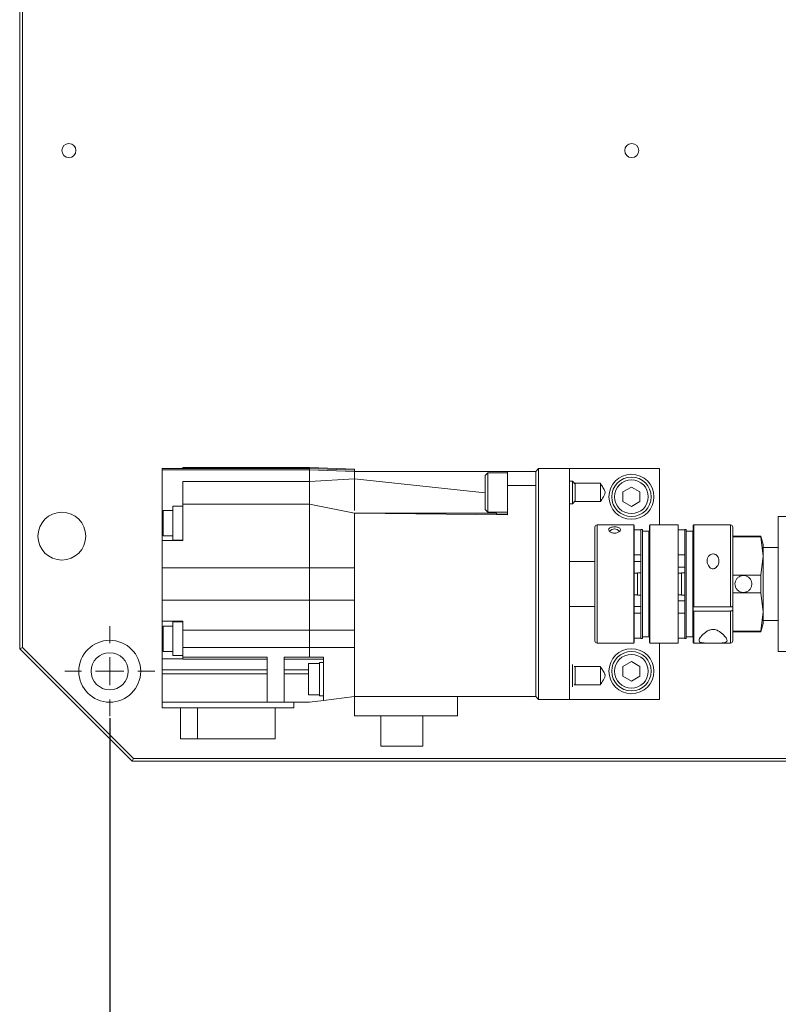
# Model space of a CAD drawing. Header units: millimetres. Extents: x 30 to 394, y 54 to 269.
# Tile 3 of 26: x 85 to 112, y 102 to 137. Entities that reach past the tile are written whole.
import ezdxf

# ---------------------------------------------------------------- set-up
doc = ezdxf.new("R2010")
doc.units = ezdxf.units.MM
doc.header["$PDSIZE"] = -1
doc.layers.add('DIMENSION', color=1, linetype='Continuous')
doc.styles.add('SLDTEXTSTYLE1', font='TXT', dxfattribs={"width": 0.7, "bigfont": 'bigfont'})
doc.dimstyles.new('SLDDIMSTYLE0', dxfattribs={"dimtxt": 3.5, "dimasz": 3.5, "dimexe": 0, "dimexo": 0.0625, "dimgap": 0.875, "dimtad": 3, "dimdec": 3, "dimlfac": 5, "dimrnd": 1e-09, "dimzin": 12, "dimdsep": 46, "dimtxsty": 'SLDTEXTSTYLE1', "dimsah": 1, "dimcen": 0.09, "dimadec": 0, "dimazin": 3, "dimtfac": 1, "dimtdec": 3, "dimtofl": 0, "dimtmove": 0, "dimatfit": 3, "dimfxl": 1, "dimfrac": 2, "dimtolj": 1, "dimtzin": 12, "dimarcsym": 0})

# ---------------------------------------------------------------- blocks, each defined once
blk = doc.blocks.new('_D_12')
at = {"layer": 'Defpoints', "color": 0, "transparency": 16777216}
for p in [(87.945, 111.881), (161.545, 111.881), (161.545, 96.673)]:
    blk.add_point(p, dxfattribs=at)
at = {"layer": 'DIMENSION', "color": 0, "lineweight": -2, "transparency": 16777216}
for p, q in [((87.945, 111.818), (87.945, 96.673)), ((161.545, 111.818), (161.545, 96.673)), ((91.445, 96.673), (158.045, 96.673))]:
    blk.add_line(p, q, dxfattribs=at)
at = {"layer": 'DIMENSION', "color": 0, "transparency": 16777216}
for points in [[(91.445, 97.256), (91.445, 96.089), (87.945, 96.673)], [(158.045, 97.256), (158.045, 96.089), (161.545, 96.673)]]:
    blk.add_solid(points, dxfattribs=at)
at = {"layer": 'DIMENSION', "color": 0, "transparency": 16777216, "insert": (124.745, 101.048), "char_height": 3.5, "attachment_point": 2, "style": 'SLDTEXTSTYLE1'}
blk.add_mtext('\\A1;368', dxfattribs=at)
blk = doc.blocks.new('SW_CENTERMARKSYMBOL_11')
at = {"color": 0, "linetype": 'Continuous', "lineweight": 18}
for p, q in [((0, 1), (0, 1.6)), ((0, 0), (0, 0.5)), ((-1, 0), (-1.6, 0)), ((0, 0), (-0.5, 0)), ((0, 0), (0, -0.5)), ((0, 0), (0.5, 0)), ((1, 0), (1.6, 0)), ((0, -1), (0, -1.6))]:
    blk.add_line(p, q, dxfattribs=at)

msp = doc.modelspace()

# ---------------------------------------------------------------- linework, layer by layer
at = {"color": 0, "linetype": 'Continuous', "lineweight": 18}
for p, q in [((84.74502018, 114.28071907), (84.74502018, 136.98071907)), ((84.84502018, 136.98071907), (84.84502018, 114.32214043)), ((95.04501763, 120.72071907), (90.54502018, 120.72071907)), ((90.54502018, 120.72071907), (90.54502018, 120.68071907)), ((96.64502018, 120.66071969), (95.04490344, 120.72072407)), ((95.04502018, 120.68071907), (89.80502018, 120.68071907)), ((89.80502018, 120.68071907), (89.80502018, 120.64071907)), ((89.80502018, 120.64071907), (95.04502018, 120.64071907)), ((89.80502018, 120.64071907), (89.80502018, 118.74071907)), ((90.54502018, 120.6879441), (90.18502018, 120.6879441)), ((90.18502018, 120.6879441), (90.18502018, 120.68071907)), ((95.04502018, 120.64071907), (95.04502018, 120.68071887)), ((96.64502018, 120.62058704), (95.04502018, 120.68058897)), ((95.04502018, 120.64071907), (95.04502018, 120.22231841)), ((95.04502018, 120.64071907), (96.64502018, 120.58071907)), ((96.64502018, 120.58071921), (96.64502018, 120.66071969)), ((96.64502018, 120.58071907), (96.64502018, 120.32231907)), ((96.64502018, 120.58071907), (102.08502018, 120.58071907)), ((101.38502018, 120.53341027), (101.28502018, 120.43341027)), ((101.28502018, 120.43341027), (101.28502018, 119.23341027)), ((102.08502018, 120.53341027), (101.38502018, 120.53341027)), ((101.38502018, 120.53341027), (101.38502018, 119.13341027)), ((102.08502018, 120.58071907), (102.08502018, 120.08071907)), ((102.08502018, 120.58071907), (103.08502018, 120.58071907)), ((103.18502018, 120.68071907), (103.08502018, 120.58071907)), ((103.08502018, 112.58071907), (103.08502018, 120.58071907)), ((103.18502018, 120.68071907), (103.18502018, 112.48071907)), ((104.28502018, 120.68071907), (103.18502018, 120.68071907)), ((104.28502018, 112.48071907), (104.28502018, 120.68071907)), ((107.48502018, 120.68071907), (104.28502018, 120.68071907)), ((107.48502018, 118.68071907), (107.48502018, 120.68071907)), ((95.04500589, 120.22231855), (90.54502018, 120.22231877)), ((90.54502018, 120.22231877), (90.54502018, 119.42031899)), ((96.64502018, 120.32231907), (95.04500611, 120.22231855)), ((101.28502018, 119.81758537), (96.64502018, 120.32131394)), ((102.08502018, 119.04131394), (102.08502018, 120.08071907)), ((102.08502018, 120.08071907), (103.08502018, 120.08071907)), ((104.38502018, 120.23341027), (104.28502018, 120.23341027)), ((104.48502018, 120.13341027), (104.38502018, 120.23341027)), ((104.38502018, 119.43341027), (104.38502018, 120.23341027)), ((104.45925395, 120.1591765), (105.38502018, 120.1591765)), ((104.48502018, 119.83341027), (104.48502018, 120.13341027)), ((105.38502018, 120.1591765), (105.38502018, 119.50764403)), ((106.48502018, 120.02712923), (106.18502018, 119.85392415)), ((106.78502018, 119.85392415), (106.48502018, 120.02712923)), ((104.48502018, 119.53341027), (104.48502018, 119.83341027)), ((106.18502018, 119.85392415), (106.18502018, 119.50751399)), ((106.78502018, 119.50751399), (106.78502018, 119.85392415)), ((90.54502018, 119.34071907), (90.18502018, 119.34071907)), ((90.18502018, 119.34071907), (90.18502018, 118.74071907)), ((90.54502018, 119.42031899), (95.04502018, 119.42031869)), ((90.54502018, 118.12071907), (90.54502018, 119.42031899)), ((95.04502018, 119.42071907), (95.04500637, 119.50905079)), ((95.04502018, 119.42031869), (95.04502018, 119.42071907)), ((95.04502018, 119.42071907), (96.64502018, 119.10231907)), ((95.04502018, 119.42031869), (95.04502018, 117.15203929)), ((104.28502018, 119.43341027), (104.38502018, 119.43341027)), ((104.38502018, 119.43341027), (104.48502018, 119.53341027)), ((105.38502018, 119.50764403), (104.45925395, 119.50764403)), ((106.48502018, 119.33430891), (106.18502018, 119.50751399)), ((106.48502018, 119.33430891), (106.78502018, 119.50751399)), ((90.18502018, 119.19071907), (89.84502018, 119.19071907)), ((89.84502018, 119.19071907), (89.84502018, 118.74071907)), ((96.64502018, 119.10231906), (96.64502018, 119.10131394)), ((96.64502018, 119.10131394), (96.64502018, 117.15202062)), ((96.64502018, 119.10131394), (102.08502018, 119.04131394)), ((96.64502018, 119.10131394), (101.68502018, 119.10062277)), ((101.28502018, 119.23341027), (101.38502018, 119.13341027)), ((101.38502018, 119.13341027), (102.08502018, 119.13341027)), ((101.68502018, 119.10062277), (101.68502022, 119.06819674)), ((101.68502022, 119.06819674), (102.08502018, 119.06410306)), ((111.70502018, 118.98071907), (111.70502018, 114.18071907)), ((111.70502018, 118.98071907), (113.19267264, 118.98071907)), ((89.80502018, 118.74071907), (89.80502018, 118.12071907)), ((89.80502018, 118.74071907), (89.84502018, 118.74071907)), ((89.84502018, 118.74071907), (89.84502018, 118.29071907)), ((90.18502018, 118.74071907), (90.18502018, 118.14071907)), ((106.56502018, 118.68071907), (105.26502018, 118.68071907)), ((105.26502018, 118.68071907), (105.26502018, 114.48071907)), ((106.58502018, 118.66071907), (106.56502018, 118.68071907)), ((106.56502018, 118.68071907), (106.56502018, 114.48071907)), ((106.58502018, 118.66071907), (106.58502018, 114.50071907)), ((107.14502018, 118.68071907), (107.12502018, 118.66071907)), ((107.12502018, 118.66071907), (107.12502018, 118.43109741)), ((108.14502018, 118.68071907), (107.14502018, 118.68071907)), ((107.14502018, 118.68071907), (107.14502018, 114.48071907)), ((108.14502018, 114.48071907), (108.14502018, 118.68071907)), ((108.70502018, 118.68071907), (108.68502018, 118.66071907)), ((108.68502018, 118.43109741), (108.68502018, 118.66071907)), ((110.00502018, 118.68071907), (108.70502018, 118.68071907)), ((108.70502018, 115.76636957), (108.70502018, 118.68071907)), ((110.00502018, 115.76636957), (110.00502018, 118.68071907)), ((89.84502018, 118.29071907), (90.18502018, 118.29071907)), ((106.82502018, 118.51071907), (106.58502018, 118.51071907)), ((106.87502018, 118.52071907), (106.82502018, 118.52071907)), ((106.82502018, 118.52071907), (106.82502018, 114.64071907)), ((106.87502018, 118.52071907), (106.87502018, 118.45355115)), ((106.87502018, 118.45355115), (107.10502018, 118.45355115)), ((106.87502018, 118.45355115), (106.87502018, 114.70788699)), ((107.10502018, 118.45355115), (107.10502018, 114.70788699)), ((107.12502018, 118.43109741), (107.10502018, 118.45355115)), ((107.12502018, 118.43109741), (107.12502018, 114.73034073)), ((108.38502018, 118.51071907), (108.14502018, 118.51071907)), ((108.43502018, 118.52071907), (108.38502018, 118.52071907)), ((108.38502018, 114.64071907), (108.38502018, 118.52071907)), ((108.43502018, 118.45355115), (108.43502018, 118.52071907)), ((108.66502018, 118.45355115), (108.43502018, 118.45355115)), ((108.43502018, 114.70788699), (108.43502018, 118.45355115)), ((108.66502018, 114.70788699), (108.66502018, 118.45355115)), ((108.66502018, 118.45355115), (108.68502018, 118.43109741)), ((108.68502018, 115.77482813), (108.68502018, 118.43109741)), ((111.08463542, 118.28071907), (110.08502018, 118.28071907)), ((111.08463542, 118.25257765), (110.08502018, 118.25257765)), ((111.16502018, 117.98071907), (111.08463542, 118.28071907)), ((111.08463542, 118.28071907), (111.08463542, 118.25257765)), ((111.08463542, 118.25257765), (111.16502018, 117.57066856)), ((89.80502018, 118.12071907), (90.54502018, 118.12071907)), ((89.80502018, 118.12071907), (89.80502018, 117.15203335)), ((90.18502018, 118.14071907), (90.54502018, 118.14071907)), ((111.16502018, 117.98071907), (111.16502018, 117.57066856)), ((106.58502018, 117.62071907), (106.82502018, 117.62071907)), ((108.14502018, 117.62071907), (108.38502018, 117.62071907)), ((111.16502018, 117.57066856), (111.08463542, 116.88875948)), ((111.70502018, 117.88071907), (111.16502018, 117.88071907)), ((111.16502018, 117.57066856), (111.16502018, 115.5907695)), ((105.18502018, 117.38071907), (104.28502018, 117.38071907)), ((106.82502018, 117.38071907), (106.58502018, 117.38071907)), ((89.80502018, 117.15203335), (89.80502018, 116.00940287)), ((95.04497258, 117.15203335), (89.80502018, 117.15203335)), ((96.64502018, 116.00941753), (96.64502018, 117.15202062)), ((106.70502018, 116.96071907), (106.58502018, 116.96071907)), ((106.82502018, 116.98071907), (106.70502018, 116.98071907)), ((106.70502018, 116.98071907), (106.70502018, 116.18071907)), ((108.14502018, 117.18071907), (108.38502018, 117.18071907)), ((108.26502018, 116.96071907), (108.14502018, 116.96071907)), ((108.38502018, 116.98071907), (108.26502018, 116.98071907)), ((108.26502018, 116.18071907), (108.26502018, 116.98071907)), ((110.08502018, 116.88875948), (111.08463542, 116.88875948)), ((111.08463542, 116.88875948), (111.08463542, 116.27267866)), ((106.58502018, 116.20071907), (106.70502018, 116.20071907)), ((106.70502018, 116.18071907), (106.82502018, 116.18071907)), ((108.14502018, 116.20071907), (108.26502018, 116.20071907)), ((108.26502018, 116.18071907), (108.38502018, 116.18071907)), ((111.08463542, 116.27267866), (110.08502018, 116.27267866)), ((111.08463542, 116.27267866), (111.16502018, 115.5907695)), ((89.80502018, 116.00940287), (95.04499638, 116.00940287)), ((89.80502018, 116.00940287), (89.80502018, 115.25663249)), ((95.04502018, 116.00940331), (95.04502018, 114.94460017)), ((96.64502018, 116.00941752), (96.64502019, 114.94460082)), ((108.14502018, 115.98071907), (108.38502018, 115.98071907)), ((104.28502018, 115.78071907), (105.18502018, 115.78071907)), ((106.58502018, 115.78071907), (106.82502018, 115.78071907)), ((106.82502018, 115.54071907), (106.58502018, 115.54071907)), ((108.38502018, 115.54071907), (108.14502018, 115.54071907)), ((108.68502018, 115.77482813), (108.70502018, 115.76636957)), ((108.68502018, 115.62981889), (108.68502018, 115.77482813)), ((108.68502018, 114.73034073), (108.68502018, 115.62981889)), ((108.70502018, 115.62136032), (108.68502018, 115.62981889)), ((110.00502018, 115.76636957), (108.70502018, 115.76636957)), ((108.70502018, 115.62136032), (110.00502018, 115.62136032)), ((108.70502018, 114.48071907), (108.70502018, 115.62136032)), ((110.00502018, 114.48071907), (110.00502018, 115.62136032)), ((110.08502018, 115.65519532), (110.08502018, 115.76520256)), ((111.16502018, 115.5907695), (111.08463542, 114.90886049)), ((111.16502018, 115.5907695), (111.16502018, 115.18071907)), ((89.80502018, 115.25663249), (90.54502018, 115.25663249)), ((89.80502018, 115.25663249), (89.80502018, 114.20722619)), ((90.54502018, 115.23663249), (90.18502018, 115.23663249)), ((90.18502018, 115.23663249), (90.18502018, 114.63663249)), ((90.54502018, 114.94460005), (90.54502018, 115.25663249)), ((111.08463542, 114.88071907), (111.16502018, 115.18071907)), ((111.16502018, 115.28071907), (111.70502018, 115.28071907)), ((90.18502018, 115.08663249), (89.84502018, 115.08663249)), ((89.84502018, 115.08663249), (89.84502018, 114.63663249)), ((95.04502848, 114.94460008), (90.54502018, 114.94460005)), ((90.54502018, 114.94460005), (90.54502018, 114.32866497)), ((96.64502019, 114.94460082), (95.04502847, 114.9446005)), ((96.64502018, 114.32866425), (96.64502018, 114.94460089)), ((110.08502018, 114.90886049), (111.08463542, 114.90886049)), ((110.08502018, 114.88071907), (111.08463542, 114.88071907)), ((111.08463542, 114.90886049), (111.08463542, 114.88071907)), ((89.84502018, 114.63663249), (89.84502018, 114.18663249)), ((90.18502018, 114.63663249), (90.18502018, 114.03663249)), ((105.26502018, 114.48071907), (106.56502018, 114.48071907)), ((106.56502018, 114.48071907), (106.58502018, 114.50071907)), ((106.58502018, 114.65071907), (106.82502018, 114.65071907)), ((106.82502018, 114.64071907), (106.87502018, 114.64071907)), ((107.10502018, 114.70788699), (106.87502018, 114.70788699)), ((106.87502018, 114.70788699), (106.87502018, 114.64071907)), ((107.10502018, 114.70788699), (107.12502018, 114.73034073)), ((107.12502018, 114.73034073), (107.12502018, 114.50071907)), ((107.12502018, 114.50071907), (107.14502018, 114.48071907)), ((107.14502018, 114.48071907), (108.14502018, 114.48071907)), ((107.48502018, 112.48071907), (107.48502018, 114.48071907)), ((108.14502018, 114.65071907), (108.38502018, 114.65071907)), ((108.38502018, 114.64071907), (108.43502018, 114.64071907)), ((108.43502018, 114.70788699), (108.66502018, 114.70788699)), ((108.43502018, 114.64071907), (108.43502018, 114.70788699)), ((108.68502018, 114.73034073), (108.66502018, 114.70788699)), ((108.68502018, 114.50071907), (108.68502018, 114.73034073)), ((108.68502018, 114.50071907), (108.70502018, 114.48071907)), ((108.70502018, 114.48071907), (109.32740082, 114.48071907)), ((109.32740082, 114.48071907), (109.42504971, 114.48071907)), ((109.42504971, 114.48071907), (110.00502018, 114.48071907)), ((84.84502018, 114.32214043), (84.74502018, 114.28071907)), ((88.74502018, 110.28071907), (84.74502018, 114.28071907)), ((84.84502018, 114.32214043), (88.78644154, 110.38071907)), ((89.84502018, 114.20722619), (89.80502018, 114.20722619)), ((89.80502018, 113.92762654), (89.80502018, 114.20722619)), ((89.84502018, 114.18663249), (90.18502018, 114.18663249)), ((90.54502018, 114.32866497), (95.04502848, 114.32866497)), ((90.54502018, 113.98071907), (90.54502018, 114.32866497)), ((95.04502848, 114.32866497), (95.04502018, 113.98071907)), ((95.04502847, 114.3286649), (96.64502018, 114.32866438)), ((96.64502018, 114.32866438), (96.64502018, 112.58071907)), ((113.19267264, 114.18071907), (111.70502018, 114.18071907)), ((90.54502018, 113.92762654), (89.80502018, 113.92762654)), ((89.80502018, 113.92762654), (89.80502018, 113.53391412)), ((90.18502018, 114.03663249), (90.54502018, 114.03663249)), ((93.54502018, 113.98071907), (90.54502018, 113.98071907)), ((90.54502018, 113.91248378), (90.54502018, 113.98071907)), ((93.54502018, 113.91248378), (90.54502018, 113.91248378)), ((93.54502018, 112.38071907), (93.54502018, 113.98071907)), ((95.04502018, 113.98071907), (94.14502018, 113.98071907)), ((94.14502018, 113.98071907), (94.14502018, 112.38071907)), ((95.54502018, 113.91248378), (94.14502018, 113.91248378)), ((95.40502018, 113.76074866), (95.00502018, 113.76074866)), ((95.00502018, 113.76074866), (95.00502018, 113.20074866)), ((95.04502018, 113.98071907), (95.54502018, 113.98071907)), ((95.54502018, 113.79074866), (95.40502018, 113.79074866)), ((95.40502018, 113.79074866), (95.40502018, 113.20074866)), ((95.54502018, 113.98071907), (95.54502018, 112.44321907)), ((104.38502018, 112.93151352), (104.38502018, 113.72454224)), ((106.48502018, 113.82712923), (106.18502018, 113.65392415)), ((106.78502018, 113.65392415), (106.48502018, 113.82712923)), ((89.80502018, 113.53391412), (93.54502018, 113.53391412)), ((89.80502018, 113.38345462), (89.80502018, 113.53391412)), ((89.80502018, 113.38345462), (93.54502018, 113.38345462)), ((89.80502018, 113.38345462), (89.80502018, 112.38071907)), ((94.14502018, 113.53391412), (95.00502018, 113.53391412)), ((94.14502018, 113.38345462), (95.00502018, 113.38345462)), ((104.45502018, 113.65379411), (105.38502018, 113.65379411)), ((104.48502018, 113.62802788), (104.45925395, 113.65379411)), ((104.48502018, 113.32802788), (104.48502018, 113.62802788)), ((105.38502018, 113.65379411), (105.38502018, 113.00226165)), ((106.18502018, 113.65392415), (106.18502018, 113.30751399)), ((106.78502018, 113.30751399), (106.78502018, 113.65392415)), ((95.00502018, 113.20074866), (95.00502018, 112.64074866)), ((95.40502018, 113.20074866), (95.40502018, 112.61074866)), ((105.38502018, 113.00226165), (104.45502018, 113.00226165)), ((104.45925395, 113.00226165), (104.48502018, 113.02802788)), ((104.48502018, 113.02802788), (104.48502018, 113.32802788)), ((106.48502018, 113.13430891), (106.18502018, 113.30751399)), ((106.48502018, 113.13430891), (106.78502018, 113.30751399)), ((89.80502018, 112.38071907), (93.54502018, 112.38071907)), ((89.80502018, 112.18071907), (89.80502018, 112.38071907)), ((93.54502018, 112.38071907), (94.14502018, 112.38071907)), ((94.14502018, 112.38071907), (95.04502018, 112.38071907)), ((94.48502018, 112.38071907), (94.48502018, 112.18071907)), ((95.00502018, 112.64074866), (95.40502018, 112.64074866)), ((95.54502018, 112.44321907), (95.04502018, 112.38071907)), ((95.40502018, 112.61074866), (95.54502018, 112.61074866)), ((95.54502018, 112.44321907), (96.64502018, 112.58071907)), ((96.64502018, 112.58071907), (100.30502018, 112.58071907)), ((96.64502018, 112.58071907), (96.64502018, 111.90071907)), ((100.30502018, 112.58071907), (100.30502018, 111.90071907)), ((100.30502018, 112.58071907), (103.08502018, 112.58071907)), ((103.08502018, 112.58071907), (103.18502018, 112.48071907)), ((104.28502018, 112.48071907), (103.18502018, 112.48071907)), ((107.48502018, 112.48071907), (104.28502018, 112.48071907)), ((89.80502018, 112.18071907), (94.48502018, 112.18071907)), ((90.46503102, 111.08071907), (90.46503102, 112.18071907)), ((91.05948199, 112.18071907), (91.05948199, 111.08071907)), ((93.82500934, 112.18071907), (93.82500934, 111.08071907)), ((96.64502018, 111.90071907), (100.30502018, 111.90071907)), ((97.58002018, 110.82071907), (97.58002018, 111.90071907)), ((99.07002018, 111.90071907), (99.07002018, 110.82071907)), ((91.05948199, 111.08071907), (90.46503102, 111.08071907)), ((93.82500934, 111.08071907), (91.05948199, 111.08071907)), ((99.07002018, 110.82071907), (97.58002018, 110.82071907)), ((88.74502018, 110.28071907), (88.78644154, 110.38071907)), ((116.04502018, 110.28071907), (88.74502018, 110.28071907)), ((88.78644154, 110.38071907), (116.04502018, 110.38071907))]:
    msp.add_line(p, q, dxfattribs=at)
for centre, radius in [((86.49502018, 131.98071907), 0.25), ((106.49502018, 131.98071907), 0.25), ((106.48502018, 119.68071907), 0.8), ((106.48502018, 119.68071907), 0.7), ((106.48502018, 119.68071907), 0.6), ((86.24502018, 118.28071907), 0.85), ((87.94502018, 113.48071907), 1.1), ((87.94502018, 113.48071907), 0.66), ((106.48502018, 113.48071907), 0.8), ((106.48502018, 113.48071907), 0.7), ((106.48502018, 113.48071907), 0.6)]:
    msp.add_circle(centre, radius, dxfattribs=at)
for centre, radius, start, end in [((105.26502018, 118.60071907), 0.08, 90, 180), ((110.00502018, 118.60071907), 0.08, 0, 90), ((105.88501569, 118.32143383), 0.21405157, 35.352919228, 144.556305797), ((105.26502018, 114.56071907), 0.08, 180, 270), ((110.00502018, 114.56071907), 0.08, 270, 0)]:
    msp.add_arc(centre, radius, start, end, dxfattribs=at)
for start_param, end_param in [(1.5632994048, 1.5781886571), (4.7049968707, 4.7198859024)]:
    msp.add_ellipse((95.83937638, 116.58071907), major_axis=(107.46420643, 0), ratio=0.0053163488, start_param=start_param, end_param=end_param, dxfattribs=at)
for points, knots in [([(95.04502573, 120.68058876), (95.04502219, 120.69326003), (95.04501453, 120.72063395), (95.04501655, 120.71484746), (95.04501763, 120.71173951)], [0, 0, 0, 0, 0.4628958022, 1, 1, 1, 1]), ([(96.64502018, 120.58071907), (96.64502018, 120.59267449), (96.64502018, 120.61596345), (96.64502018, 120.61872403), (96.64502018, 120.62006746)], [0, 0, 0, 0, 0.5133514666, 1, 1, 1, 1]), ([(96.64502018, 120.32231908), (96.64502018, 120.16857053), (96.64502018, 119.87699608), (96.64502018, 119.51191559), (96.64502018, 119.27550368), (96.64502018, 119.21480946), (96.64502018, 119.19508433)], [0, 0, 0, 0, 0.3100604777, 0.5880102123, 0.8661065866, 1, 1, 1, 1]), ([(105.38502018, 120.1591765), (105.39471564, 120.1428034), (105.4313495, 120.08093838), (105.4820199, 119.99480571), (105.52827468, 119.91051079), (105.55029224, 119.86009727), (105.55326451, 119.81688818), (105.5160556, 119.72283028), (105.45257806, 119.62292686), (105.40042029, 119.53392325), (105.38502018, 119.50764403)], [0, 0, 0, 0, 0.0776079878, 0.2932383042, 0.4071910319, 0.470380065, 0.515713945, 0.579467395, 0.8758334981, 1, 1, 1, 1]), ([(105.87682462, 118.38977437), (105.85614626, 118.39138923), (105.81484425, 118.39461469), (105.7605494, 118.4125091), (105.7157664, 118.43775477), (105.68030321, 118.47389392), (105.6682064, 118.51683937), (105.68849066, 118.55770803), (105.73311602, 118.58585437), (105.78819569, 118.60185307), (105.84218574, 118.60941765), (105.89541889, 118.61095378), (105.94872478, 118.60717588), (106.00356989, 118.59701107), (106.05874136, 118.57540559), (106.09608067, 118.53940836), (106.09958607, 118.49342776), (106.07022073, 118.44997013), (106.02204609, 118.41758408), (105.96317117, 118.39670792), (105.91230554, 118.38955112), (105.88336886, 118.38973319), (105.87682462, 118.38977437)], [0, 0, 0, 0, 0.039696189, 0.0792873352, 0.121426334, 0.1707751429, 0.2437863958, 0.3177477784, 0.3876733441, 0.433032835, 0.4678973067, 0.5030255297, 0.5328157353, 0.5720706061, 0.6287528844, 0.7074912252, 0.7874102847, 0.8510043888, 0.9018252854, 0.9445534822, 0.9874603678, 1, 1, 1, 1]), ([(105.18502018, 114.57793566), (105.18502018, 114.57667658), (105.18502018, 114.57342471), (105.18502018, 114.72817145), (105.18502018, 115.0007903), (105.18502018, 115.37519765), (105.18502018, 115.83368455), (105.18502018, 116.35937477), (105.18502018, 116.90061648), (105.18502018, 117.40366343), (105.18502018, 117.84395657), (105.18502018, 118.21091216), (105.18502018, 118.47079017), (105.18502018, 118.60060988), (105.18502018, 118.58743454), (105.18502018, 118.58348562)], [0, 0, 0, 0, 0.0536116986, 0.1384637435, 0.219467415, 0.2974003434, 0.3799646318, 0.4654935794, 0.5510225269, 0.6335868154, 0.7115197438, 0.7925234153, 0.8773754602, 0.9632468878, 1, 1, 1, 1]), ([(110.08502018, 118.58319203), (110.08502018, 118.58508864), (110.08502018, 118.59005417), (110.08502018, 118.44546851), (110.08502018, 118.18461573), (110.08502018, 117.8135935), (110.08502018, 117.34707177), (110.08502018, 116.82117615), (110.08502018, 116.2870777), (110.08502018, 115.95938075), (110.08502018, 115.80020456)], [0, 0, 0, 0, 0.0814699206, 0.2132958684, 0.3377271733, 0.4670613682, 0.6025400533, 0.7396463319, 0.8735352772, 1, 1, 1, 1]), ([(109.39321574, 117.64717063), (109.4138941, 117.64444133), (109.45519611, 117.63898996), (109.50949097, 117.60793683), (109.55427396, 117.56186081), (109.58973715, 117.4911176), (109.60183396, 117.39681651), (109.5815497, 117.29168114), (109.53692435, 117.20620998), (109.48184467, 117.15123146), (109.42785462, 117.1233614), (109.37462148, 117.1175031), (109.32131558, 117.13174329), (109.26647047, 117.16847229), (109.211299, 117.23966366), (109.17395969, 117.34146271), (109.1704543, 117.45011744), (109.19981963, 117.53890657), (109.24799428, 117.59896541), (109.30686919, 117.63544803), (109.35773482, 117.64754697), (109.3866715, 117.64724005), (109.39321574, 117.64717063)], [0, 0, 0, 0, 0.039696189, 0.0792873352, 0.121426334, 0.1707751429, 0.2437863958, 0.3177477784, 0.3876733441, 0.433032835, 0.4678973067, 0.5030255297, 0.5328157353, 0.5720706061, 0.6287528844, 0.7074912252, 0.7874102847, 0.8510043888, 0.9018252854, 0.9445534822, 0.9874603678, 1, 1, 1, 1]), ([(95.04497258, 116.00940332), (95.04496513, 116.19796204), (95.04495007, 116.57881308), (95.04496503, 116.959719), (95.04497258, 117.15203903)], [0, 0, 0, 0, 0.4950983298, 1, 1, 1, 1]), ([(110.46502018, 116.28071907), (110.49846066, 116.28398295), (110.56532889, 116.29050945), (110.65452467, 116.34132268), (110.72304025, 116.41656948), (110.76280545, 116.51134246), (110.76890701, 116.61348697), (110.74130046, 116.71129404), (110.68330954, 116.79468205), (110.60056613, 116.85480781), (110.50219897, 116.8841879), (110.40020465, 116.87937669), (110.30600021, 116.84167545), (110.229065, 116.7750949), (110.17801355, 116.68621656), (110.15935795, 116.5853404), (110.17491351, 116.48470346), (110.22233179, 116.39487653), (110.29685684, 116.32570832), (110.38236902, 116.28668579), (110.4406428, 116.28247891), (110.46502018, 116.28071907)], [0, 0, 0, 0, 0.0531171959, 0.1062141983, 0.1598337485, 0.213806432, 0.2672177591, 0.3200415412, 0.3731395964, 0.4269573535, 0.4808404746, 0.5340018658, 0.586788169, 0.6401218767, 0.6940763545, 0.7477644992, 0.800726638, 0.8536217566, 0.9071981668, 0.9611786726, 1, 1, 1, 1]), ([(110.00502018, 115.76636957), (110.01400919, 115.7667432), (110.03198711, 115.76749045), (110.05594969, 115.7733172), (110.07404219, 115.78189399), (110.08364798, 115.79140873), (110.08462977, 115.79770204), (110.08502018, 115.80020456)], [0, 0, 0, 0, 0.2144944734, 0.4289865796, 0.6435474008, 0.8582573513, 1, 1, 1, 1]), ([(110.08502018, 115.65519532), (110.08413491, 115.65138926), (110.08236435, 115.6437771), (110.06855552, 115.63363263), (110.04823499, 115.62598106), (110.02574437, 115.62193512), (110.01089845, 115.62152336), (110.00502018, 115.62136032)], [0, 0, 0, 0, 0.2148988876, 0.4298006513, 0.6446216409, 0.8592874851, 1, 1, 1, 1]), ([(110.08502018, 115.65519532), (110.08502018, 115.51657959), (110.08502018, 115.23511293), (110.08502018, 114.9036569), (110.08502018, 114.67603234), (110.08502018, 114.56372263), (110.08502018, 114.57242252), (110.08502018, 114.57529319)], [0, 0, 0, 0, 0.219608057, 0.4459259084, 0.6722437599, 0.8918518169, 1, 1, 1, 1]), ([(95.04503677, 114.32866493), (95.04502881, 114.3940994), (95.04501287, 114.52496829), (95.0450148, 114.74640727), (95.04502942, 114.87824743), (95.04503677, 114.94460016)], [0, 0, 0, 0, 0.3318717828, 0.6637433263, 1, 1, 1, 1]), ([(109.35479608, 114.48077142), (109.30336637, 114.48080573), (109.20055968, 114.48087431), (109.06746171, 114.4838463), (108.9644588, 114.49502937), (108.89222023, 114.52364797), (108.8738643, 114.58847185), (108.94240137, 114.70536596), (109.06313351, 114.82980107), (109.19023796, 114.9150504), (109.27730644, 114.95394083), (109.36672869, 114.96971674), (109.45057763, 114.96419358), (109.5500085, 114.93225372), (109.68202805, 114.8508086), (109.81084665, 114.72494236), (109.88991175, 114.60572082), (109.88636215, 114.53146189), (109.81505935, 114.49507749), (109.68910344, 114.48259318), (109.5249355, 114.48070554), (109.4104702, 114.48074986), (109.35479608, 114.48077142)], [0, 0, 0, 0, 0.0404170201, 0.0807926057, 0.1222869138, 0.1676161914, 0.232528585, 0.3181031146, 0.4054961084, 0.4364526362, 0.4676255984, 0.4876190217, 0.507695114, 0.5320860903, 0.5732607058, 0.6527880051, 0.7382518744, 0.8047082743, 0.857860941, 0.9113585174, 0.9568861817, 1, 1, 1, 1]), ([(105.38502018, 113.65379411), (105.39471564, 113.63742101), (105.4313495, 113.57555599), (105.4820199, 113.48942332), (105.52827468, 113.4051284), (105.55029224, 113.35471489), (105.55326451, 113.31150579), (105.5160556, 113.21744789), (105.45257806, 113.11754447), (105.40042029, 113.02854086), (105.38502018, 113.00226165)], [0, 0, 0, 0, 0.0776079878, 0.2932383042, 0.4071910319, 0.470380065, 0.515713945, 0.579467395, 0.8758334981, 1, 1, 1, 1])]:
    msp.add_open_spline(points, degree=3, knots=knots, dxfattribs=at)
msp.add_open_spline([(95.04500589, 120.22231899), (95.04500589, 120.1542681), (95.04500589, 120.0181663), (95.04500589, 119.82463931), (95.04500589, 119.64809917), (95.04500589, 119.55540025), (95.04500589, 119.50905079)], degree=3, dxfattribs=at)

# ---------------------------------------------------------------- block references
at = {"color": 0, "linetype": 'Continuous', "lineweight": 0}
msp.add_blockref('SW_CENTERMARKSYMBOL_11', (87.94502018, 113.48071907), dxfattribs=at)

# ---------------------------------------------------------------- dimensions: what is measured, and where the dimension line sits
at = {"layer": 'DIMENSION', "color": 0}
dim = msp.add_linear_dim(base=(161.54502018, 96.67261995), p1=(87.94502018, 111.88071907), p2=(161.54502018, 111.88071907), dimstyle='SLDDIMSTYLE0', dxfattribs=at)
dim.commit()
dim.dimension.update_dxf_attribs({"geometry": '_D_12', "text_midpoint": (124.74502018, 96.67261995), "dimtype": 160})

doc.saveas('drawing.dxf')
